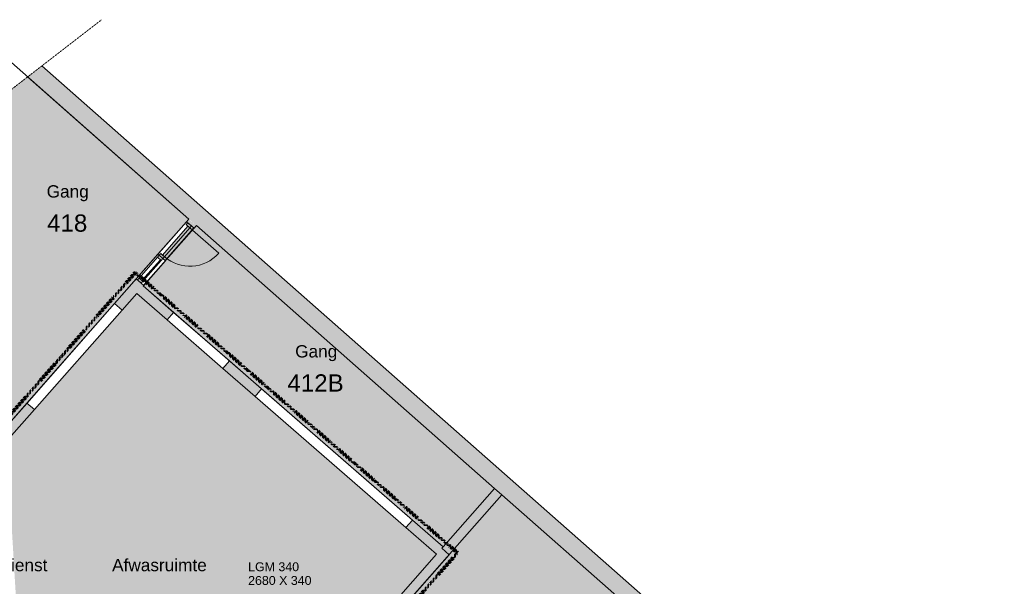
# Model space of a CAD drawing. Header units: millimetres. Extents: x 12177 to 91867, y 4659 to 113498.
# Tile 70 of 70: x 54524 to 74503, y 102009 to 113498. Entities that reach past the tile are written whole.
import ezdxf

# ---------------------------------------------------------------- set-up
doc = ezdxf.new("R2010")
doc.units = ezdxf.units.MM
doc.linetypes.add('Afbreeklijn', pattern=[9, 5, -2, 0, -2])
doc.linetypes.add('ARC Dash', pattern=[4, 2, -2])
for name, color, linetype, lineweight in [('A--A2__Ruwbouw', 8, 'Continuous', 9), ('A--AR9__AlgVoorz', 1, 'Continuous', 9), ('A--L$01A__Algemeen', 7, 'Continuous', 9), ('A--L22__Binnenwanden', 2, 'Continuous', 9), ('A--L23__Vloeren', 3, 'Continuous', 9), ('A--L3__Afbouw', 2, 'Continuous', 9), ('A--LD30__DetailPenMiddel', 3, 'Continuous', 9), ('A--LR9__AlgVoorz', 7, 'Continuous', 9), ('A--T$01A__Algemeen', 1, 'Continuous', 9), ('A--TR9__AlgVoorz', 1, 'Continuous', 13)]:
    doc.layers.add(name, color=color, linetype=linetype, lineweight=lineweight)
doc.styles.add('Arial', font='arial.ttf', dxfattribs={"height": 350})
doc.styles.add('Arial_1', font='arial.ttf', dxfattribs={"height": 250})
doc.styles.add('Arial_2', font='arial.ttf', dxfattribs={"height": 180})

# ---------------------------------------------------------------- blocks, each defined once
blk = doc.blocks.new('32_DO_WB_vo deur enkel1 - vo 2-2258978-DO-Begane grond - Nieuwe situatie')
at = {"layer": 'A--L3__Afbouw'}
h = blk.add_hatch(color=9, dxfattribs=at)
h.paths.add_polyline_path([(-320, -30), (-270, -30), (-270, 70), (-320, 70), (-320, -24)])
h.paths.add_polyline_path([(510, -30), (560, -30), (560, 70), (510, 70), (510, -6)])
blk.add_hatch(color=9, dxfattribs=at).paths.add_polyline_path([(-270, -30), (510, -30), (510, 20), (-270, 20), (-270, 0)])
at = {"layer": 'A--L$01A__Algemeen'}
blk.add_line((510, -30), (510, -810), dxfattribs=at)
blk.add_arc((510, -30), 780, 180, 270, dxfattribs=at)
at = {"layer": 'A--L3__Afbouw'}
for p, q in [((-320, -30), (-320, 70)), ((-320, 70), (-270, 70)), ((-270, 70), (-270, -30)), ((-270, 20), (510, 20)), ((-270, -30), (-270, 20)), ((510, -30), (510, 70)), ((510, 70), (560, 70)), ((510, 20), (510, -30)), ((560, 70), (560, -30)), ((-270, -30), (-320, -30)), ((510, -30), (-270, -30)), ((560, -30), (510, -30))]:
    blk.add_line(p, q, dxfattribs=at)
blk = doc.blocks.new('32_WI_WB_fixed glass - Ontwerpraam-1940827-DO-Begane grond - Nieuwe situatie')
at = {"layer": 'A--L3__Afbouw'}
h = blk.add_hatch(color=9, dxfattribs=at)
h.paths.add_polyline_path([(333, 30), (283, 30), (283, -70), (333, -70), (333, 0)])
h.paths.add_polyline_path([(-283, 30), (-333, 24), (-333, -70), (-283, -70), (-283, 9)])
blk.add_hatch(color=9, dxfattribs=at).paths.add_polyline_path([(283, 30), (-283, 30), (-283, 9), (283, 9)])
for p, q in [((-283, 30), (-333, 30)), ((-333, 30), (-333, -70)), ((283, 30), (-283, 30)), ((-283, 30), (-283, 9)), ((-283, -70), (-283, 30)), ((-283, 9), (283, 9)), ((283, 9), (283, 30)), ((283, 30), (283, -70)), ((333, 30), (283, 30)), ((333, -70), (333, 30)), ((-333, -70), (-283, -70)), ((-283, -70), (283, -70)), ((283, -70), (333, -70))]:
    blk.add_line(p, q, dxfattribs=at)

msp = doc.modelspace()

# ---------------------------------------------------------------- hatches: boundary and pattern name
at = {"layer": 'A--A2__Ruwbouw'}
for points in [[(74265.2, 95088.2), (74503.2, 95358.3), (54975.3, 112562.6), (54685.1, 112338.5), (74063.3, 95266.1)], [(54258.1, 104951.1), (54817.3, 105594.3), (54671.4, 105722.9), (54241.1, 105234.5), (54257.1, 104968.3)]]:
    msp.add_hatch(color=9, dxfattribs=at).paths.add_polyline_path(points)
h = msp.add_hatch(color=9, dxfattribs=at)
h.paths.add_polyline_path([(56600.2, 107610), (57040.3, 108109.9), (56890.3, 108242), (56450.1, 107742.2), (56582.8, 107625.3)])
h.paths.add_polyline_path([(58061.7, 109269.2), (58108.5, 109322.4), (57955, 109450.7), (57911.6, 109401.4), (58054, 109276)])
h = msp.add_hatch(color=9, dxfattribs=at)
h.paths.add_polyline_path([(62981.8, 102660.4), (63114, 102810.5), (62492, 103351.2), (62360.8, 103200.2), (62841.9, 102782)])
h.paths.add_polyline_path([(59300.8, 105860.3), (59432, 106011.2), (58778.8, 106579), (58647.6, 106428.1), (58778.8, 106314)])
h.paths.add_polyline_path([(57515.1, 107412.6), (57646.3, 107563.5), (57030.6, 108098.7), (56898.4, 107948.6), (57251.4, 107641.7)])
h = msp.add_hatch(color=9, dxfattribs=at)
h.paths.add_polyline_path([(61096.3, 100217.4), (63239, 102649.8), (63088.9, 102782), (60942.3, 100345.2), (60987.4, 100307.7)])
h.paths.add_polyline_path([(64305.7, 103860.6), (64306.7, 103861.8), (64304.4, 103861.8)])
at = {"layer": 'A--AR9__AlgVoorz'}
h = msp.add_hatch(color=7, dxfattribs=at)
h.paths.add_polyline_path([(54241.1, 105234.5), (57958.5, 109454.6), (54685.1, 112338.5), (53855, 111697.3), (54218.6, 105611.3), (54258.1, 105605.4), (54285, 105590.7), (54309.1, 105563.3), (54320.3, 105537), (54324.5, 105512.8), (54309.1, 105462.3), (54284.8, 105434.9), (54258.1, 105420.2), (54230.4, 105414.3), (54240.1, 105251.3)])
h.paths.add_polyline_path([(54240.1, 105424.2), (54285.8, 105448.5), (54301.1, 105468.2), (54309.1, 105482), (54314.5, 105512.8), (54301.1, 105557.4), (54285.8, 105577.1), (54258.1, 105594.9), (54219.2, 105601.5), (54229.8, 105424.2)])
msp.add_hatch(color=7, dxfattribs=at).paths.add_polyline_path([(63164, 102715.9), (64230.7, 103926.7), (58108.5, 109322.4), (58061.7, 109269.2), (58009.2, 109315.5), (57427.5, 108655.1), (57480, 108608.9), (57030.6, 108098.7), (63114, 102810.5), (63088.9, 102782), (63123.4, 102751.6)])
h = msp.add_hatch(color=7, dxfattribs=at)
h.paths.add_polyline_path([(57604.6, 94661.6), (59237.9, 96521.3), (59487.4, 96865.6), (59619.9, 97085.4), (59722.6, 97286.4), (59816.5, 97498.7), (59872.8, 97649.4), (59940.4, 97861.1), (59984.1, 98030.4), (60023.3, 98215.4), (60151, 98830.4), (60207.2, 99014.4), (60276.5, 99207.7), (60367.1, 99425.1), (60531.8, 99747.3), (60623, 99898.4), (60775.8, 100128.8), (60876.7, 100261.3), (61019.3, 100432.6), (62981.8, 102660.4), (56898.4, 107948.6), (54258.1, 104951.1), (54731.3, 97031.5), (54754.6, 97031.5), (54801.5, 97007.6), (54821.8, 96983.5), (54832.8, 96958.1), (54837.2, 96933), (54821.8, 96882.5), (54796.4, 96854.1), (54781.6, 96844.4), (54743.1, 96834.5), (54815, 95549.7), (56711.5, 95663.1), (56728.8, 95473.8), (56764.1, 95468), (57637.5, 94699.1), (57604.6, 94661.7)])
h.paths.add_polyline_path([(54742.5, 96844.4), (54758.4, 96846.4), (54796.4, 96866.9), (54813.8, 96888.4), (54821.8, 96902.2), (54827.2, 96933), (54813.8, 96977.6), (54796.4, 96999.1), (54782.2, 97010.9), (54731.9, 97021.6), (54742.4, 96846.4)])
h.paths.add_polyline_path([(58545.2, 99326.6), (58290.1, 99551.3), (60061.7, 101562.3), (60316.8, 101337.6), (58652.4, 99448.3)])
h = msp.add_hatch(color=7, dxfattribs=at)
h.paths.add_polyline_path([(59886.1, 93943.3), (63695, 98257.8), (65789, 96421.9), (66440.1, 97171), (65006.1, 98434.4), (64901.5, 98080), (65010.1, 97917.6), (64723.4, 97994.2), (64830.8, 97840.2), (64710.1, 97431), (63729.4, 98296.7), (64452.2, 99115.5), (64527.2, 99049.3), (65109.6, 99709), (65034.6, 99775.2), (65200.4, 99963), (65275.4, 99896.9), (65857.8, 100556.6), (65782.8, 100622.8), (66745.5, 101713.2), (64229.9, 103925.8), (63164, 102715.9), (63234, 102644.1), (61019.3, 100118.8), (60876.7, 99923.6), (60775.8, 99765.7), (60732.3, 99696.4), (60640.3, 99530.4), (60492.1, 99207.7), (60417.3, 99014.4), (60312.6, 98662.1), (60310.3, 98653.4), (60233, 98251), (60190.3, 98030.4), (60098.9, 97694.5), (60038.2, 97518.2), (59972.1, 97352.8), (59885.6, 97163.6), (59800.3, 96998.3), (59750.3, 96907.4), (59577.9, 96641.9), (59332.5, 96323.8), (58397.1, 95259.3), (58394.7, 95256.5), (58397.1, 95255.1), (59882.9, 93946.1)])
h.paths.add_polyline_path([(59742.7, 93969.7), (59754.1, 93992.9), (58404.1, 95173.3), (58397.1, 95155.2), (59730.6, 93980.3)])

# ---------------------------------------------------------------- linework, layer by layer
at = {"layer": 'A--L22__Binnenwanden', "lineweight": 15}
for p, q in [((74503.2, 95358.3), (54975.3, 112562.6)), ((54685.1, 112338.5), (57958.5, 109454.6)), ((57958.5, 109454.6), (57911.6, 109401.4)), ((57911.6, 109401.4), (58061.7, 109269.2)), ((58061.7, 109269.2), (58108.5, 109322.4)), ((58108.5, 109322.4), (64156.6, 103994)), ((56890.3, 108242), (56450.1, 107742.2)), ((57040.4, 108109.8), (56890.3, 108242)), ((57030.6, 108098.7), (57040.4, 108109.8)), ((57646.3, 107563.5), (57030.6, 108098.7)), ((56600.2, 107610), (56898.4, 107948.6)), ((56898.4, 107948.6), (57515.1, 107412.6)), ((56450.1, 107742.2), (56600.2, 107610)), ((57515.1, 107412.6), (57646.3, 107563.5)), ((58778.8, 106579), (58647.6, 106428.1)), ((59432, 106011.2), (58778.8, 106579)), ((58647.6, 106428.1), (59300.8, 105860.3)), ((59300.8, 105860.3), (59432, 106011.2)), ((54671.4, 105722.9), (54241.1, 105234.5)), ((54821.4, 105590.7), (54671.4, 105722.9)), ((54258.1, 104951.1), (54821.4, 105590.7)), ((64156.6, 103994), (64155.6, 103992.8)), ((64155.6, 103992.8), (64305.7, 103860.6)), ((64305.7, 103860.6), (64306.7, 103861.8)), ((64306.7, 103861.8), (66745.5, 101713.2)), ((62492, 103351.2), (62360.8, 103200.2)), ((63114, 102810.5), (62492, 103351.2)), ((62360.8, 103200.2), (62981.8, 102660.4)), ((63088.9, 102782), (63114, 102810.5)), ((63239, 102649.8), (63088.9, 102782)), ((62981.8, 102660.4), (60942.3, 100345.2)), ((61096.3, 100217.4), (63239, 102649.8))]:
    msp.add_line(p, q, dxfattribs=at)
at = {"layer": 'A--L22__Binnenwanden'}
for p, q in [((56890.3, 108242), (57329.9, 108741.1)), ((57329.9, 108741.1), (57352.4, 108721.2)), ((57480, 108608.9), (57040.4, 108109.8)), ((57427.5, 108655.1), (57480, 108608.9)), ((54671.4, 105722.9), (56450.1, 107742.2)), ((56600.2, 107610), (54821.4, 105590.7)), ((57646.3, 107563.5), (58778.8, 106579)), ((58647.6, 106428.1), (57515.1, 107412.6)), ((59432, 106011.2), (62492, 103351.2)), ((62360.8, 103200.2), (59300.8, 105860.3))]:
    msp.add_line(p, q, dxfattribs=at)
at = {"layer": 'A--L23__Vloeren'}
for p, q in [((57329.9, 108741.1), (57911.6, 109401.4)), ((58054, 109276), (57476.7, 108611.8)), ((63114, 102810.5), (64155.6, 103992.8))]:
    msp.add_line(p, q, dxfattribs=at)
at = {"layer": 'A--LD30__DetailPenMiddel', "linetype": 'ARC Dash'}
msp.add_line((20140.7, 85661), (56186.3, 113497.7), dxfattribs=at)
at = {"layer": 'A--LD30__DetailPenMiddel'}
msp.add_line((57329.9, 108741.1), (57911.6, 109401.4), dxfattribs=at)
at = {"layer": 'A--LD30__DetailPenMiddel', "linetype": 'Afbreeklijn', "lineweight": 100}
for p, q in [((56870.3, 108370.6), (53801.1, 104886.2)), ((63406.6, 102688.7), (56870.3, 108370.6)), ((63406.6, 102688.7), (61133.4, 100108.4))]:
    msp.add_line(p, q, dxfattribs=at)
at = {"layer": 'A--LR9__AlgVoorz', "flags": 128}
for points in [[(57958.5, 109454.6), (53768.4, 113146.1), (54241.1, 105234.5), (54666.7, 105717.6), (56497.1, 107795.6)], [(64156.6, 103994), (58108.5, 109322.4), (57030.6, 108098.7), (63114, 102810.5)]]:
    msp.add_lwpolyline(points, close=True, dxfattribs=at)
msp.add_lwpolyline([(66745.5, 101713.2), (64306.7, 103861.8), (63198.4, 102603.7), (61096.3, 100217.4)], dxfattribs=at)

# ---------------------------------------------------------------- block references
at = {"layer": 'A--L3__Afbouw'}
for name, p, rotation in [('32_DO_WB_vo deur enkel1 - vo 2-2258978-DO-Begane grond - Nieuwe situatie', (57616.5, 108915.1), 48.6249837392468), ('32_WI_WB_fixed glass - Ontwerpraam-1940827-DO-Begane grond - Nieuwe situatie', (57185.2, 108425.4), 228.6249837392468)]:
    msp.add_blockref(name, p, dxfattribs=dict(at, rotation=rotation))

# ---------------------------------------------------------------- texts
at = {"layer": 'A--T$01A__Algemeen', "lineweight": 13, "char_height": 180, "attachment_point": 1, "style": 'Arial_2'}
for s, insert, width in [('LGM 340', (59159, 102495.1), 1234.599), ('2680 X 340', (59159, 102217.3), 1539.24)]:
    msp.add_mtext(s, dxfattribs=dict(at, insert=insert, width=width))
at = {"layer": 'A--TR9__AlgVoorz', "attachment_point": 1}
for s, insert, char_height, width, style in [('Gang', (55071.3, 110141), 250, 1026.16, 'Arial_1'), ('418', (55079.7, 109549.3), 350, 1010.126, 'Arial'), ('Gang', (60113.4, 106898.8), 250, 1026.16, 'Arial_1'), ('412B', (59956.3, 106307.1), 350, 1410.97, 'Arial'), ('Kast Schoonmaakdienst', (51320.3, 102564.6), 250, 4537.551, 'Arial_1'), ('Afwasruimte', (56398.9, 102564.6), 250, 2316.877, 'Arial_1')]:
    msp.add_mtext(s, dxfattribs=dict(at, insert=insert, char_height=char_height, width=width, style=style))

doc.saveas('drawing.dxf')
